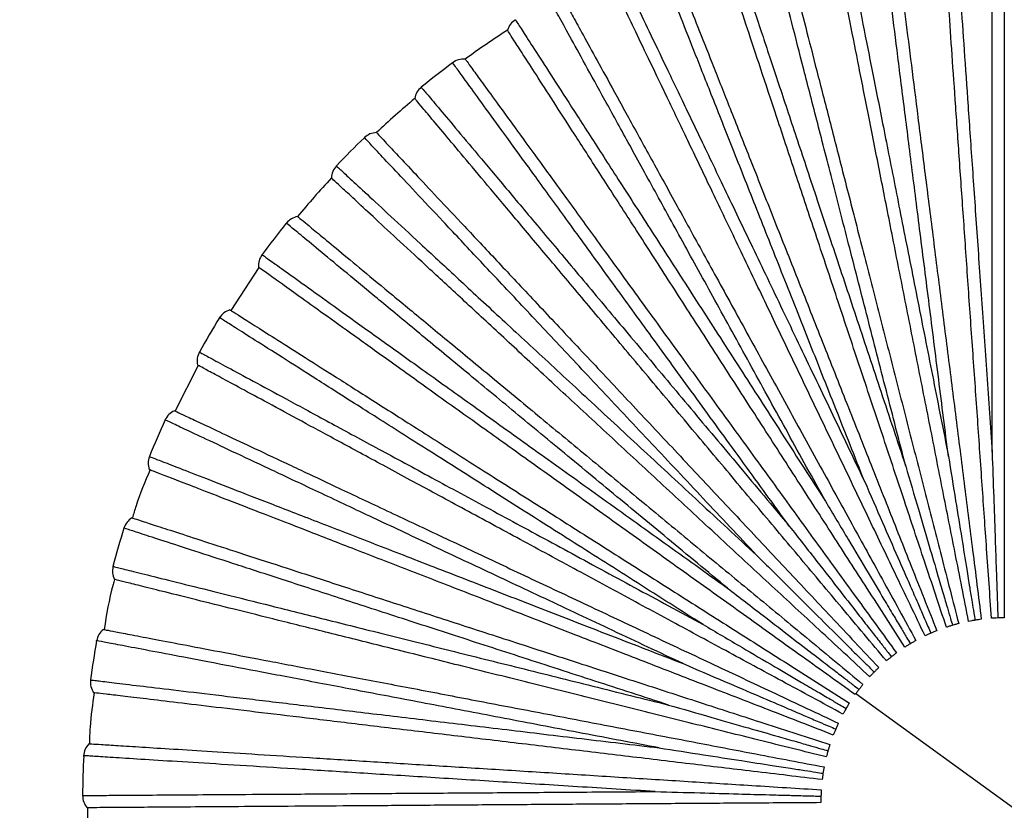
# Paper-space layout '_Frontal' of a CAD drawing. Header units: millimetres. Extents: x -208 to 209, y -225 to 657.
# Tile 3 of 15: x -107 to 0, y -126 to -39. Entities that reach past the tile are written whole.
import ezdxf

# ---------------------------------------------------------------- set-up
doc = ezdxf.new("R2010")
doc.units = ezdxf.units.MM

psp = doc.layouts.new('_Frontal')

# ---------------------------------------------------------------- linework, layer by layer
at = {"color": 7, "linetype": 'Continuous', "lineweight": 25}
for p, q in [((-81.27, -66.47), (-84.31, -71.16)), ((-87.87, -77.15), (-90.41, -82.12)), ((-16.17, -112.91), (16.19, -136.42))]:
    psp.add_line(p, q, dxfattribs=at)
for radius, start, end in [(100, 122.7996, 126.0007), (100.5, 126.7644, 129.2358), (100, 129.9998, 133.2005), (100.5, 133.9644, 136.4356), (100, 137.2, 140.4001), (100.5, 141.1643, 143.6356), (100.5, 148.364, 150.8357), (100.5, 155.5638, 158.0358), (100.5, 162.7634, 165.236), (100.5, 169.9632, 172.4363), (100.5, 177.163, 179.6365)]:
    psp.add_arc((0.01, -124.67), radius, start, end, dxfattribs=at)
for points, knots in [([(-98.46, -144.52), (-99.94, -143.55), (-105.25, -140.08), (-113.75, -133.17), (-123.88, -123.88), (-133.21, -113.77), (-141.72, -102.97), (-149.37, -91.53), (-156.09, -79.53), (-161.85, -67.04), (-166.6, -54.13), (-170.36, -40.9), (-172.95, -27.4), (-174.31, -17.93), (-174.49, -12.96), (-174.51, -12.58)], [0, 0, 0, 0, 0.03362, 0.12081, 0.208, 0.295189, 0.382379, 0.469569, 0.556758, 0.643948, 0.731137, 0.818327, 0.905517, 0.992706, 1, 1, 1, 1]), ([(-5.66, -24.33), (-5.66, -24.43), (-5.64, -24.63), (-5.53, -26.23), (-5.36, -28.76), (-5.11, -32.26), (-4.8, -36.68), (-4.43, -41.94), (-4.01, -47.99), (-3.54, -54.72), (-3.03, -62.05), (-2.48, -69.88), (-1.91, -78.08), (-1.52, -83.76), (-1.32, -86.6)], [0, 0, 0, 0, 0.0834447, 0.1670064, 0.2507083, 0.3336692, 0.4168604, 0.5004543, 0.5833742, 0.6667087, 0.7501813, 0.8330888, 0.9165781, 1, 1, 1, 1]), ([(-1.32, -86.6), (-1.32, -83.77), (-1.32, -78.1), (-1.33, -69.87), (-1.33, -62.03), (-1.33, -54.68), (-1.33, -47.92), (-1.33, -41.86), (-1.33, -36.58), (-1.33, -32.15), (-1.33, -28.64), (-1.33, -26.06), (-1.33, -24.61), (-1.33, -24.01), (-1.33, -24.18), (-1.33, -24.18)], [0, 0, 0, 0, 0.0830931, 0.1661075, 0.249783, 0.3327881, 0.4158953, 0.4995418, 0.5824873, 0.6657176, 0.7492813, 0.8321946, 0.9155823, 0.9995321, 1, 1, 1, 1]), ([(0.01, -24.67), (0.01, -24.73), (0.01, -24.86), (0.01, -25.95), (0.01, -27.75), (0.01, -30.38), (0.01, -33.81), (0.01, -38.04), (0.01, -43.02), (0.01, -48.67), (0.01, -54.89), (0.01, -61.56), (0.01, -68.54), (0.01, -75.7), (0.01, -82.91), (0.01, -90.04), (0.01, -97.3), (0.01, -102.14), (0.01, -104.67)], [0, 0, 0, 0, 0.057348, 0.11674, 0.177979, 0.240818, 0.304959, 0.370066, 0.435766, 0.501669, 0.567374, 0.632489, 0.696643, 0.759498, 0.820757, 0.880172, 0.937544, 1, 1, 1, 1]), ([(-6.08, -87.07), (-6.44, -84.26), (-7.15, -78.63), (-8.18, -70.47), (-9.17, -62.69), (-10.09, -55.4), (-10.94, -48.7), (-11.7, -42.68), (-12.36, -37.44), (-12.92, -33.05), (-13.35, -29.57), (-13.68, -27.01), (-13.86, -25.57), (-13.94, -24.97), (-13.91, -25.14), (-13.91, -25.14)], [0, 0, 0, 0, 0.083093, 0.166108, 0.249783, 0.332788, 0.415895, 0.499542, 0.582487, 0.665718, 0.749281, 0.832195, 0.915582, 0.999532, 1, 1, 1, 1]), ([(-12.52, -25.46), (-12.52, -25.52), (-12.5, -25.65), (-12.36, -26.73), (-12.14, -28.52), (-11.81, -31.12), (-11.38, -34.53), (-10.85, -38.72), (-10.22, -43.66), (-9.52, -49.27), (-8.74, -55.44), (-7.9, -62.05), (-7.03, -68.98), (-6.13, -76.09), (-5.22, -83.24), (-4.33, -90.32), (-3.42, -97.51), (-2.81, -102.32), (-2.5, -104.83)], [0, 0, 0, 0, 0.057348, 0.11674, 0.177979, 0.240818, 0.304959, 0.370066, 0.435766, 0.501669, 0.567374, 0.632489, 0.696643, 0.759498, 0.820757, 0.880172, 0.937544, 1, 1, 1, 1]), ([(-1.39, -104.72), (-1.56, -102.2), (-1.9, -97.36), (-2.41, -90.13), (-2.9, -83.01), (-3.41, -75.82), (-3.91, -68.68), (-4.39, -61.71), (-4.86, -55.06), (-5.29, -48.86), (-5.69, -43.22), (-6.03, -38.25), (-6.33, -34.03), (-6.57, -30.61), (-6.75, -27.99), (-6.88, -26.19), (-6.95, -25.11), (-6.96, -24.98), (-6.97, -24.91)], [0, 0, 0, 0, 0.062456, 0.119828, 0.179243, 0.240502, 0.303357, 0.367511, 0.432626, 0.498331, 0.564234, 0.629934, 0.695041, 0.759182, 0.822021, 0.88326, 0.942652, 1, 1, 1, 1]), ([(-3.88, -105.05), (-4.37, -102.57), (-5.31, -97.82), (-6.72, -90.7), (-8.1, -83.7), (-9.5, -76.63), (-10.89, -69.61), (-12.25, -62.76), (-13.54, -56.22), (-14.75, -50.12), (-15.85, -44.57), (-16.82, -39.69), (-17.64, -35.54), (-18.31, -32.17), (-18.81, -29.6), (-19.17, -27.83), (-19.38, -26.76), (-19.4, -26.64), (-19.41, -26.57)], [0, 0, 0, 0, 0.062456, 0.119828, 0.179243, 0.240502, 0.303357, 0.367511, 0.432626, 0.498331, 0.564234, 0.629934, 0.695041, 0.759182, 0.822021, 0.88326, 0.942652, 1, 1, 1, 1]), ([(-18.2, -25.83), (-18.18, -25.93), (-18.14, -26.12), (-17.83, -27.7), (-17.33, -30.19), (-16.65, -33.63), (-15.79, -37.97), (-14.77, -43.15), (-13.59, -49.09), (-12.28, -55.71), (-10.86, -62.92), (-9.33, -70.62), (-7.74, -78.69), (-6.63, -84.28), (-6.08, -87.07)], [0, 0, 0, 0, 0.083445, 0.167006, 0.250708, 0.333669, 0.41686, 0.500454, 0.583374, 0.666709, 0.750181, 0.833089, 0.916578, 1, 1, 1, 1]), ([(-10.74, -88.13), (-11.45, -85.38), (-12.86, -79.89), (-14.91, -71.93), (-16.86, -64.33), (-18.69, -57.21), (-20.37, -50.67), (-21.88, -44.8), (-23.19, -39.68), (-24.3, -35.39), (-25.17, -31.99), (-25.81, -29.5), (-26.17, -28.09), (-26.32, -27.5), (-26.28, -27.67), (-26.28, -27.67)], [0, 0, 0, 0, 0.083093, 0.166108, 0.249783, 0.332788, 0.415895, 0.499542, 0.582487, 0.665718, 0.749281, 0.832195, 0.915582, 0.999532, 1, 1, 1, 1]), ([(-24.86, -27.81), (-24.84, -27.87), (-24.81, -28), (-24.54, -29.05), (-24.09, -30.8), (-23.44, -33.34), (-22.59, -36.66), (-21.53, -40.76), (-20.3, -45.58), (-18.89, -51.06), (-17.34, -57.08), (-15.69, -63.54), (-13.95, -70.3), (-12.17, -77.24), (-10.38, -84.22), (-8.6, -91.13), (-6.8, -98.16), (-5.59, -102.85), (-4.96, -105.3)], [0, 0, 0, 0, 0.057348, 0.11674, 0.177979, 0.240818, 0.304959, 0.370066, 0.435766, 0.501669, 0.567374, 0.632489, 0.696643, 0.759498, 0.820757, 0.880172, 0.937544, 1, 1, 1, 1]), ([(-30.44, -28.89), (-30.41, -28.99), (-30.35, -29.17), (-29.84, -30.7), (-29.04, -33.1), (-27.93, -36.44), (-26.53, -40.64), (-24.87, -45.65), (-22.96, -51.39), (-20.83, -57.8), (-18.51, -64.77), (-16.03, -72.22), (-13.44, -80.02), (-11.64, -85.43), (-10.74, -88.13)], [0, 0, 0, 0, 0.083445, 0.167006, 0.250708, 0.333669, 0.41686, 0.500454, 0.583374, 0.666709, 0.750181, 0.833089, 0.916578, 1, 1, 1, 1]), ([(-6.3, -105.69), (-7.1, -103.29), (-8.63, -98.7), (-10.92, -91.81), (-13.17, -85.04), (-15.45, -78.2), (-17.71, -71.41), (-19.91, -64.78), (-22.02, -58.46), (-23.98, -52.56), (-25.76, -47.19), (-27.33, -42.47), (-28.67, -38.45), (-29.75, -35.2), (-30.58, -32.71), (-31.15, -31), (-31.49, -29.97), (-31.54, -29.84), (-31.56, -29.78)], [0, 0, 0, 0, 0.0624561, 0.1198284, 0.1792427, 0.2405016, 0.3033566, 0.3675111, 0.4326265, 0.4983314, 0.5642338, 0.6299342, 0.6950407, 0.7591822, 0.8220206, 0.8832598, 0.9426519, 1, 1, 1, 1]), ([(-15.24, -89.77), (-16.28, -87.13), (-18.37, -81.86), (-21.4, -74.21), (-24.29, -66.92), (-27, -60.08), (-29.49, -53.8), (-31.72, -48.17), (-33.66, -43.26), (-35.29, -39.14), (-36.59, -35.88), (-37.53, -33.48), (-38.07, -32.13), (-38.29, -31.57), (-38.23, -31.73), (-38.23, -31.73)], [0, 0, 0, 0, 0.083093, 0.166108, 0.249783, 0.332788, 0.415895, 0.499542, 0.582487, 0.665718, 0.749281, 0.832195, 0.915582, 0.999532, 1, 1, 1, 1]), ([(-36.8, -31.69), (-36.78, -31.75), (-36.73, -31.87), (-36.33, -32.88), (-35.67, -34.56), (-34.7, -37), (-33.44, -40.19), (-31.88, -44.12), (-30.05, -48.75), (-27.97, -54.01), (-25.68, -59.79), (-23.22, -65.99), (-20.65, -72.48), (-18.02, -79.14), (-15.36, -85.84), (-12.74, -92.48), (-10.07, -99.22), (-8.28, -103.72), (-7.35, -106.07)], [0, 0, 0, 0, 0.057348, 0.11674, 0.177979, 0.240818, 0.304959, 0.370066, 0.435766, 0.501669, 0.567374, 0.632489, 0.696643, 0.759498, 0.820757, 0.880172, 0.937544, 1, 1, 1, 1]), ([(-42.2, -33.47), (-42.16, -33.55), (-42.08, -33.73), (-41.38, -35.18), (-40.29, -37.47), (-38.77, -40.64), (-36.86, -44.63), (-34.58, -49.39), (-31.96, -54.85), (-29.04, -60.94), (-25.87, -67.56), (-22.48, -74.64), (-18.93, -82.06), (-16.47, -87.2), (-15.24, -89.77)], [0, 0, 0, 0, 0.0834447, 0.1670064, 0.2507083, 0.3336692, 0.4168604, 0.5004543, 0.5833742, 0.6667087, 0.7501813, 0.8330888, 0.9165781, 1, 1, 1, 1]), ([(-8.63, -106.63), (-9.72, -104.35), (-11.82, -99.98), (-14.95, -93.44), (-18.03, -87.01), (-21.15, -80.51), (-24.24, -74.05), (-27.26, -67.75), (-30.14, -61.74), (-32.83, -56.13), (-35.27, -51.03), (-37.42, -46.54), (-39.25, -42.73), (-40.73, -39.63), (-41.87, -37.27), (-42.65, -35.64), (-43.12, -34.66), (-43.17, -34.54), (-43.2, -34.48)], [0, 0, 0, 0, 0.062456, 0.119828, 0.179243, 0.240502, 0.303357, 0.367511, 0.432626, 0.498331, 0.564234, 0.629934, 0.695041, 0.759182, 0.822021, 0.88326, 0.942652, 1, 1, 1, 1]), ([(-19.49, -91.95), (-20.86, -89.47), (-23.6, -84.5), (-27.56, -77.29), (-31.34, -70.42), (-34.88, -63.98), (-38.14, -58.06), (-41.05, -52.75), (-43.6, -48.12), (-45.74, -44.24), (-47.43, -41.17), (-48.67, -38.91), (-49.37, -37.63), (-49.66, -37.1), (-49.58, -37.25), (-49.58, -37.25)], [0, 0, 0, 0, 0.083093, 0.166108, 0.249783, 0.332788, 0.415895, 0.499542, 0.582487, 0.665718, 0.749281, 0.832195, 0.915582, 0.999532, 1, 1, 1, 1]), ([(-48.17, -37.04), (-48.14, -37.09), (-48.07, -37.21), (-47.55, -38.16), (-46.68, -39.74), (-45.42, -42.04), (-43.76, -45.05), (-41.72, -48.76), (-39.33, -53.12), (-36.6, -58.07), (-33.61, -63.52), (-30.39, -69.36), (-27.03, -75.48), (-23.58, -81.76), (-20.11, -88.07), (-16.67, -94.33), (-13.18, -100.68), (-10.84, -104.93), (-9.63, -107.14)], [0, 0, 0, 0, 0.0573481, 0.1167402, 0.1779794, 0.2408178, 0.3049593, 0.3700658, 0.4357662, 0.5016686, 0.5673735, 0.6324889, 0.6966434, 0.7594984, 0.8207573, 0.8801716, 0.9375439, 1, 1, 1, 1]), ([(-53.3, -39.48), (-53.25, -39.56), (-53.14, -39.72), (-52.27, -41.07), (-50.9, -43.2), (-48.99, -46.16), (-46.6, -49.88), (-43.74, -54.31), (-40.46, -59.41), (-36.8, -65.08), (-32.82, -71.26), (-28.57, -77.85), (-24.12, -84.77), (-21.04, -89.56), (-19.49, -91.95)], [0, 0, 0, 0, 0.083445, 0.167006, 0.250708, 0.333669, 0.41686, 0.500454, 0.583374, 0.666709, 0.750181, 0.833089, 0.916578, 1, 1, 1, 1]), ([(-10.83, -107.86), (-12.19, -105.73), (-14.82, -101.66), (-18.75, -95.56), (-22.61, -89.57), (-26.52, -83.51), (-30.4, -77.49), (-34.18, -71.62), (-37.79, -66.01), (-41.16, -60.79), (-44.22, -56.04), (-46.92, -51.85), (-49.21, -48.3), (-51.07, -45.41), (-52.49, -43.21), (-53.47, -41.69), (-54.06, -40.78), (-54.13, -40.67), (-54.16, -40.61)], [0, 0, 0, 0, 0.062456, 0.119828, 0.179243, 0.240502, 0.303357, 0.367511, 0.432626, 0.498331, 0.564234, 0.629934, 0.695041, 0.759182, 0.822021, 0.88326, 0.942652, 1, 1, 1, 1]), ([(-58.77, -43.77), (-58.73, -43.82), (-58.65, -43.92), (-58.02, -44.8), (-56.96, -46.26), (-55.41, -48.38), (-53.4, -51.16), (-50.91, -54.58), (-47.98, -58.61), (-44.66, -63.18), (-41.01, -68.22), (-37.09, -73.61), (-32.98, -79.26), (-28.77, -85.05), (-24.54, -90.88), (-20.34, -96.66), (-16.08, -102.52), (-13.23, -106.44), (-11.75, -108.49)], [0, 0, 0, 0, 0.057348, 0.11674, 0.177979, 0.240818, 0.304959, 0.370066, 0.435766, 0.501669, 0.567374, 0.632489, 0.696643, 0.759498, 0.820757, 0.880172, 0.937544, 1, 1, 1, 1]), ([(-23.44, -94.66), (-25.11, -92.36), (-28.44, -87.77), (-33.28, -81.12), (-37.89, -74.78), (-42.21, -68.83), (-46.18, -63.37), (-49.74, -58.46), (-52.85, -54.19), (-55.46, -50.61), (-57.52, -47.77), (-59.03, -45.68), (-59.89, -44.51), (-60.24, -44.02), (-60.14, -44.16), (-60.14, -44.16)], [0, 0, 0, 0, 0.083093, 0.166108, 0.249783, 0.332788, 0.415895, 0.499542, 0.582487, 0.665718, 0.749281, 0.832195, 0.915582, 0.999532, 1, 1, 1, 1]), ([(-63.56, -46.83), (-63.49, -46.9), (-63.37, -47.05), (-62.34, -48.29), (-60.71, -50.23), (-58.45, -52.92), (-55.6, -56.31), (-52.21, -60.35), (-48.32, -64.99), (-43.98, -70.16), (-39.26, -75.79), (-34.21, -81.81), (-28.93, -88.11), (-25.27, -92.47), (-23.44, -94.66)], [0, 0, 0, 0, 0.083445, 0.167006, 0.250708, 0.333669, 0.41686, 0.500454, 0.583374, 0.666709, 0.750181, 0.833089, 0.916578, 1, 1, 1, 1]), ([(-12.85, -109.35), (-14.47, -107.41), (-17.59, -103.7), (-22.25, -98.14), (-26.83, -92.68), (-31.47, -87.16), (-36.07, -81.67), (-40.56, -76.32), (-44.84, -71.21), (-48.84, -66.45), (-52.47, -62.12), (-55.67, -58.31), (-58.39, -55.07), (-60.6, -52.44), (-62.29, -50.43), (-63.45, -49.05), (-64.14, -48.21), (-64.23, -48.11), (-64.27, -48.06)], [0, 0, 0, 0, 0.062456, 0.119828, 0.179243, 0.240502, 0.303357, 0.367511, 0.432626, 0.498331, 0.564234, 0.629934, 0.695041, 0.759182, 0.822021, 0.88326, 0.942652, 1, 1, 1, 1]), ([(-27.02, -97.83), (-28.96, -95.76), (-32.84, -91.63), (-38.47, -85.64), (-43.85, -79.92), (-48.88, -74.56), (-53.5, -69.64), (-57.65, -65.22), (-61.27, -61.37), (-64.3, -58.14), (-66.7, -55.59), (-68.47, -53.71), (-69.46, -52.65), (-69.88, -52.2), (-69.76, -52.33), (-69.76, -52.33)], [0, 0, 0, 0, 0.083093, 0.166108, 0.249783, 0.332788, 0.415895, 0.499542, 0.582487, 0.665718, 0.749281, 0.832195, 0.915582, 0.999532, 1, 1, 1, 1]), ([(-68.45, -51.77), (-68.4, -51.82), (-68.31, -51.91), (-67.57, -52.71), (-66.33, -54.02), (-64.54, -55.93), (-62.19, -58.44), (-59.29, -61.52), (-55.88, -65.15), (-52.02, -69.27), (-47.76, -73.8), (-43.19, -78.66), (-38.41, -83.75), (-33.51, -88.97), (-28.58, -94.23), (-23.69, -99.43), (-18.73, -104.72), (-15.41, -108.25), (-13.68, -110.09)], [0, 0, 0, 0, 0.057348, 0.11674, 0.177979, 0.240818, 0.304959, 0.370066, 0.435766, 0.501669, 0.567374, 0.632489, 0.696643, 0.759498, 0.820757, 0.880172, 0.937544, 1, 1, 1, 1]), ([(-72.81, -55.41), (-72.74, -55.48), (-72.6, -55.61), (-71.42, -56.7), (-69.56, -58.42), (-66.98, -60.81), (-63.73, -63.82), (-59.86, -67.4), (-55.42, -71.52), (-50.46, -76.11), (-45.07, -81.1), (-39.32, -86.43), (-33.29, -92.02), (-29.11, -95.89), (-27.02, -97.83)], [0, 0, 0, 0, 0.0834447, 0.1670064, 0.2507083, 0.3336692, 0.4168604, 0.5004543, 0.5833742, 0.6667087, 0.7501813, 0.8330888, 0.9165781, 1, 1, 1, 1]), ([(-14.67, -111.08), (-16.52, -109.36), (-20.07, -106.07), (-25.4, -101.14), (-30.63, -96.3), (-35.92, -91.4), (-41.17, -86.53), (-46.3, -81.79), (-51.19, -77.26), (-55.75, -73.03), (-59.9, -69.19), (-63.55, -65.81), (-66.66, -62.94), (-69.18, -60.6), (-71.1, -58.82), (-72.42, -57.6), (-73.22, -56.86), (-73.32, -56.77), (-73.36, -56.72)], [0, 0, 0, 0, 0.062456, 0.119828, 0.179243, 0.240502, 0.303357, 0.367511, 0.432626, 0.498331, 0.564234, 0.629934, 0.695041, 0.759182, 0.822021, 0.88326, 0.942652, 1, 1, 1, 1]), ([(-77.04, -60.93), (-76.99, -60.97), (-76.89, -61.05), (-76.05, -61.74), (-74.66, -62.89), (-72.64, -64.56), (-70, -66.75), (-66.74, -69.45), (-62.9, -72.62), (-58.55, -76.22), (-53.76, -80.19), (-48.62, -84.44), (-43.24, -88.89), (-37.72, -93.46), (-32.17, -98.05), (-26.67, -102.6), (-21.08, -107.22), (-17.35, -110.31), (-15.4, -111.92)], [0, 0, 0, 0, 0.057348, 0.11674, 0.177979, 0.240818, 0.304959, 0.370066, 0.435766, 0.501669, 0.567374, 0.632489, 0.696643, 0.759498, 0.820757, 0.880172, 0.937544, 1, 1, 1, 1]), ([(-30.17, -101.43), (-32.35, -99.62), (-36.73, -96.01), (-43.06, -90.77), (-49.11, -85.77), (-54.77, -81.08), (-59.98, -76.78), (-64.65, -72.92), (-68.72, -69.55), (-72.13, -66.73), (-74.83, -64.49), (-76.82, -62.85), (-77.94, -61.92), (-78.41, -61.54), (-78.27, -61.65), (-78.27, -61.65)], [0, 0, 0, 0, 0.083093, 0.166108, 0.249783, 0.332788, 0.415895, 0.499542, 0.582487, 0.665718, 0.749281, 0.832195, 0.915582, 0.999532, 1, 1, 1, 1]), ([(-80.92, -65.08), (-80.84, -65.14), (-80.68, -65.25), (-79.37, -66.19), (-77.31, -67.66), (-74.45, -69.71), (-70.86, -72.29), (-66.57, -75.36), (-61.64, -78.89), (-56.15, -82.82), (-50.18, -87.09), (-43.8, -91.66), (-37.12, -96.45), (-32.48, -99.77), (-30.17, -101.43)], [0, 0, 0, 0, 0.083445, 0.167006, 0.250708, 0.333669, 0.41686, 0.500454, 0.583374, 0.666709, 0.750181, 0.833089, 0.916578, 1, 1, 1, 1]), ([(-16.25, -113.03), (-18.31, -111.56), (-22.25, -108.73), (-28.14, -104.51), (-33.95, -100.36), (-39.81, -96.16), (-45.63, -91.99), (-51.31, -87.93), (-56.73, -84.05), (-61.79, -80.43), (-66.38, -77.14), (-70.43, -74.24), (-73.87, -71.78), (-76.66, -69.78), (-78.79, -68.25), (-80.26, -67.2), (-81.14, -66.57), (-81.25, -66.49), (-81.3, -66.46)], [0, 0, 0, 0, 0.0624561, 0.1198284, 0.1792427, 0.2405016, 0.3033566, 0.3675111, 0.4326265, 0.4983314, 0.5642338, 0.6299342, 0.6950407, 0.7591822, 0.8220206, 0.8832598, 0.9426519, 1, 1, 1, 1]), ([(-32.84, -105.39), (-35.24, -103.88), (-40.03, -100.84), (-46.97, -96.43), (-53.6, -92.23), (-59.8, -88.29), (-65.51, -84.68), (-70.62, -81.43), (-75.08, -78.6), (-78.82, -76.22), (-81.79, -74.35), (-83.96, -72.96), (-85.19, -72.19), (-85.7, -71.86), (-85.55, -71.95), (-85.55, -71.95)], [0, 0, 0, 0, 0.083093, 0.166108, 0.249783, 0.332788, 0.415895, 0.499542, 0.582487, 0.665718, 0.749281, 0.832195, 0.915582, 0.999532, 1, 1, 1, 1]), ([(-84.42, -71.09), (-84.37, -71.12), (-84.26, -71.19), (-83.34, -71.77), (-81.82, -72.74), (-79.6, -74.14), (-76.71, -75.98), (-73.13, -78.25), (-68.93, -80.92), (-64.16, -83.95), (-58.91, -87.28), (-53.28, -90.85), (-47.38, -94.59), (-41.34, -98.43), (-35.25, -102.29), (-29.23, -106.12), (-23.1, -110), (-19.01, -112.6), (-16.88, -113.95)], [0, 0, 0, 0, 0.0573481, 0.1167402, 0.1779794, 0.2408178, 0.3049593, 0.3700658, 0.4357662, 0.5016686, 0.5673735, 0.6324889, 0.6966434, 0.7594984, 0.8207573, 0.8801716, 0.9375439, 1, 1, 1, 1]), ([(-87.75, -75.7), (-87.66, -75.74), (-87.49, -75.84), (-86.08, -76.6), (-83.85, -77.81), (-80.75, -79.48), (-76.86, -81.58), (-72.22, -84.09), (-66.89, -86.97), (-60.95, -90.19), (-54.49, -93.68), (-47.59, -97.41), (-40.36, -101.33), (-35.35, -104.04), (-32.84, -105.39)], [0, 0, 0, 0, 0.083445, 0.167006, 0.250708, 0.333669, 0.41686, 0.500454, 0.583374, 0.666709, 0.750181, 0.833089, 0.916578, 1, 1, 1, 1]), ([(-17.58, -115.16), (-19.81, -113.95), (-24.07, -111.65), (-30.45, -108.2), (-36.72, -104.81), (-43.06, -101.38), (-49.36, -97.97), (-55.51, -94.65), (-61.37, -91.48), (-66.84, -88.52), (-71.81, -85.83), (-76.19, -83.47), (-79.91, -81.45), (-82.93, -79.82), (-85.24, -78.57), (-86.83, -77.72), (-87.78, -77.2), (-87.9, -77.14), (-87.96, -77.11)], [0, 0, 0, 0, 0.062456, 0.119828, 0.179243, 0.240502, 0.303357, 0.367511, 0.432626, 0.498331, 0.564234, 0.629934, 0.695041, 0.759182, 0.822021, 0.88326, 0.942652, 1, 1, 1, 1]), ([(-90.47, -82.09), (-90.42, -82.12), (-90.3, -82.17), (-89.31, -82.64), (-87.68, -83.4), (-85.31, -84.52), (-82.2, -85.98), (-78.37, -87.78), (-73.87, -89.9), (-68.76, -92.31), (-63.13, -94.96), (-57.1, -97.8), (-50.78, -100.77), (-44.3, -103.82), (-37.78, -106.89), (-31.32, -109.93), (-24.76, -113.01), (-20.37, -115.08), (-18.09, -116.15)], [0, 0, 0, 0, 0.057348, 0.11674, 0.177979, 0.240818, 0.304959, 0.370066, 0.435766, 0.501669, 0.567374, 0.632489, 0.696643, 0.759498, 0.820757, 0.880172, 0.937544, 1, 1, 1, 1]), ([(-35, -109.66), (-37.57, -108.46), (-42.7, -106.04), (-50.14, -102.54), (-57.24, -99.21), (-63.89, -96.08), (-70, -93.2), (-75.48, -90.62), (-80.26, -88.37), (-84.27, -86.49), (-87.45, -84.99), (-89.78, -83.9), (-91.1, -83.28), (-91.64, -83.02), (-91.49, -83.09), (-91.49, -83.09)], [0, 0, 0, 0, 0.083093, 0.166108, 0.249783, 0.332788, 0.415895, 0.499542, 0.582487, 0.665718, 0.749281, 0.832195, 0.915582, 0.999532, 1, 1, 1, 1]), ([(-1.32, -86.6), (-1.26, -88.24), (-1.16, -91.25), (-1.01, -95.41), (-0.9, -98.61), (-0.82, -100.94), (-0.76, -102.55), (-0.72, -103.75), (-0.7, -104.42), (-0.69, -104.68)], [0, 0, 0, 0, 0.272344, 0.503116, 0.689511, 0.801165, 0.890131, 0.956409, 1, 1, 1, 1]), ([(-93.19, -87.08), (-93.1, -87.12), (-92.92, -87.19), (-91.42, -87.77), (-89.06, -88.68), (-85.78, -89.96), (-81.66, -91.56), (-76.74, -93.47), (-71.09, -95.66), (-64.8, -98.1), (-57.95, -100.76), (-50.63, -103.6), (-42.97, -106.57), (-37.65, -108.63), (-35, -109.66)], [0, 0, 0, 0, 0.083445, 0.167006, 0.250708, 0.333669, 0.41686, 0.500454, 0.583374, 0.666709, 0.750181, 0.833089, 0.916578, 1, 1, 1, 1]), ([(-6.08, -87.07), (-5.82, -88.68), (-5.34, -91.66), (-4.67, -95.77), (-4.16, -98.93), (-3.79, -101.23), (-3.53, -102.82), (-3.34, -104.01), (-3.23, -104.67), (-3.19, -104.93)], [0, 0, 0, 0, 0.272344, 0.503117, 0.689512, 0.801166, 0.890131, 0.95641, 1, 1, 1, 1]), ([(-93.12, -88.55), (-93.68, -89.84), (-94.42, -91.55), (-94.92, -93.34), (-95.05, -93.78)], [0, 0, 0, 0, 0.754735, 1, 1, 1, 1]), ([(-18.64, -117.44), (-20.99, -116.52), (-25.51, -114.77), (-32.27, -112.15), (-38.92, -109.57), (-45.64, -106.96), (-52.32, -104.37), (-58.83, -101.85), (-65.05, -99.43), (-70.85, -97.19), (-76.11, -95.14), (-80.76, -93.34), (-84.7, -91.81), (-87.9, -90.57), (-90.35, -89.62), (-92.03, -88.97), (-93.04, -88.58), (-93.16, -88.53), (-93.22, -88.51)], [0, 0, 0, 0, 0.062456, 0.119828, 0.179243, 0.240502, 0.303357, 0.367511, 0.432626, 0.498331, 0.564234, 0.629934, 0.695041, 0.759182, 0.822021, 0.88326, 0.942652, 1, 1, 1, 1]), ([(-10.74, -88.13), (-10.28, -89.7), (-9.43, -92.59), (-8.26, -96.59), (-7.35, -99.65), (-6.69, -101.89), (-6.24, -103.44), (-5.9, -104.59), (-5.71, -105.23), (-5.64, -105.48)], [0, 0, 0, 0, 0.272344, 0.503117, 0.689512, 0.801166, 0.890132, 0.95641, 1, 1, 1, 1]), ([(-15.24, -89.77), (-14.59, -91.26), (-13.38, -94.03), (-11.71, -97.84), (-10.43, -100.77), (-9.49, -102.91), (-8.85, -104.39), (-8.37, -105.49), (-8.1, -106.1), (-8, -106.34)], [0, 0, 0, 0, 0.272344, 0.503116, 0.689511, 0.801165, 0.890131, 0.956409, 1, 1, 1, 1]), ([(-19.49, -91.95), (-18.66, -93.36), (-17.11, -95.95), (-14.98, -99.52), (-13.34, -102.27), (-12.15, -104.28), (-11.32, -105.66), (-10.71, -106.69), (-10.37, -107.26), (-10.23, -107.49)], [0, 0, 0, 0, 0.272344, 0.503116, 0.689512, 0.801165, 0.890131, 0.956409, 1, 1, 1, 1]), ([(-95.1, -93.77), (-95.04, -93.79), (-94.91, -93.83), (-93.88, -94.16), (-92.16, -94.72), (-89.67, -95.53), (-86.4, -96.59), (-82.38, -97.9), (-77.64, -99.44), (-72.27, -101.18), (-66.35, -103.11), (-60.01, -105.17), (-53.37, -107.32), (-46.56, -109.54), (-39.71, -111.76), (-32.92, -113.97), (-26.02, -116.21), (-21.41, -117.71), (-19.01, -118.49)], [0, 0, 0, 0, 0.057348, 0.11674, 0.177979, 0.240818, 0.304959, 0.370066, 0.435766, 0.501669, 0.567374, 0.632489, 0.696643, 0.759498, 0.820757, 0.880172, 0.937544, 1, 1, 1, 1]), ([(-36.6, -114.17), (-39.3, -113.29), (-44.7, -111.54), (-52.52, -109), (-59.98, -106.58), (-66.97, -104.31), (-73.39, -102.22), (-79.16, -100.35), (-84.18, -98.72), (-88.4, -97.35), (-91.73, -96.27), (-94.18, -95.47), (-95.57, -95.02), (-96.14, -94.84), (-95.98, -94.89), (-95.97, -94.89)], [0, 0, 0, 0, 0.083093, 0.166108, 0.249783, 0.332788, 0.415895, 0.499542, 0.582487, 0.665718, 0.749281, 0.832195, 0.915582, 0.999532, 1, 1, 1, 1]), ([(-23.44, -94.66), (-22.43, -95.94), (-20.58, -98.32), (-18.01, -101.6), (-16.05, -104.12), (-14.61, -105.96), (-13.61, -107.23), (-12.87, -108.18), (-12.47, -108.7), (-12.3, -108.91)], [0, 0, 0, 0, 0.272344, 0.503117, 0.689512, 0.801165, 0.890131, 0.95641, 1, 1, 1, 1]), ([(-27.02, -97.83), (-25.86, -98.98), (-23.72, -101.11), (-20.76, -104.04), (-18.49, -106.29), (-16.84, -107.94), (-15.69, -109.08), (-14.84, -109.92), (-14.37, -110.39), (-14.18, -110.58)], [0, 0, 0, 0, 0.272344, 0.503116, 0.689511, 0.801165, 0.890131, 0.956409, 1, 1, 1, 1]), ([(-97.17, -99.06), (-97.07, -99.08), (-96.88, -99.13), (-95.33, -99.52), (-92.87, -100.13), (-89.45, -100.98), (-85.16, -102.05), (-80.04, -103.33), (-74.16, -104.8), (-67.62, -106.43), (-60.49, -108.21), (-52.87, -110.11), (-44.9, -112.1), (-39.37, -113.48), (-36.6, -114.17)], [0, 0, 0, 0, 0.083445, 0.167006, 0.250708, 0.333669, 0.41686, 0.500454, 0.583374, 0.666709, 0.750181, 0.833089, 0.916578, 1, 1, 1, 1]), ([(-97, -100.48), (-97.05, -100.67), (-97.58, -102.46), (-97.88, -104.3), (-98.14, -105.95)], [0, 0, 0, 0, 0.105164, 1, 1, 1, 1]), ([(-19.4, -119.83), (-21.85, -119.22), (-26.55, -118.05), (-33.59, -116.29), (-40.51, -114.57), (-47.5, -112.82), (-54.45, -111.09), (-61.23, -109.4), (-67.7, -107.79), (-73.73, -106.28), (-79.21, -104.92), (-84.05, -103.71), (-88.15, -102.69), (-91.48, -101.86), (-94.03, -101.22), (-95.78, -100.79), (-96.83, -100.52), (-96.96, -100.49), (-97.02, -100.48)], [0, 0, 0, 0, 0.062456, 0.119828, 0.179243, 0.240502, 0.303357, 0.367511, 0.432626, 0.498331, 0.564234, 0.629934, 0.695041, 0.759182, 0.822021, 0.88326, 0.942652, 1, 1, 1, 1]), ([(-30.17, -101.43), (-28.87, -102.43), (-26.48, -104.27), (-23.18, -106.81), (-20.65, -108.76), (-18.8, -110.18), (-17.52, -111.17), (-16.57, -111.9), (-16.05, -112.3), (-15.84, -112.47)], [0, 0, 0, 0, 0.272343, 0.503115, 0.68951, 0.801164, 0.89013, 0.956409, 1, 1, 1, 1]), ([(-3.19, -104.93), (-3.31, -104.95), (-3.56, -104.99), (-3.77, -105.03), (-3.88, -105.05)], [0, 0, 0, 0, 0.49956, 1, 1, 1, 1]), ([(-2.5, -104.83), (-2.6, -104.84), (-2.81, -104.87), (-3.06, -104.91), (-3.19, -104.93)], [0, 0, 0, 0, 0.499434, 1, 1, 1, 1]), ([(-0.69, -104.68), (-0.82, -104.69), (-1.07, -104.7), (-1.28, -104.71), (-1.39, -104.72)], [0, 0, 0, 0, 0.49956, 1, 1, 1, 1]), ([(0.01, -104.67), (-0.1, -104.67), (-0.31, -104.67), (-0.56, -104.68), (-0.69, -104.68)], [0, 0, 0, 0, 0.499434, 1, 1, 1, 1]), ([(-98.22, -105.93), (-98.16, -105.94), (-98.03, -105.97), (-96.96, -106.17), (-95.19, -106.51), (-92.61, -107), (-89.24, -107.64), (-85.08, -108.44), (-80.19, -109.37), (-74.64, -110.43), (-68.53, -111.59), (-61.98, -112.84), (-55.13, -114.15), (-48.09, -115.49), (-41.01, -116.84), (-34, -118.18), (-26.88, -119.54), (-22.12, -120.45), (-19.64, -120.92)], [0, 0, 0, 0, 0.057348, 0.11674, 0.177979, 0.240818, 0.304959, 0.370066, 0.435766, 0.501669, 0.567374, 0.632489, 0.696643, 0.759498, 0.820757, 0.880172, 0.937544, 1, 1, 1, 1]), ([(-32.84, -105.39), (-31.43, -106.22), (-28.83, -107.75), (-25.24, -109.86), (-22.48, -111.47), (-20.47, -112.65), (-19.08, -113.47), (-18.04, -114.08), (-17.47, -114.41), (-17.24, -114.55)], [0, 0, 0, 0, 0.272344, 0.503117, 0.689512, 0.801165, 0.890131, 0.95641, 1, 1, 1, 1]), ([(-7.35, -106.07), (-7.45, -106.11), (-7.65, -106.19), (-7.88, -106.29), (-8, -106.34)], [0, 0, 0, 0, 0.499434, 1, 1, 1, 1]), ([(-5.64, -105.48), (-5.76, -105.52), (-6, -105.59), (-6.2, -105.66), (-6.3, -105.69)], [0, 0, 0, 0, 0.49956, 1, 1, 1, 1]), ([(-4.96, -105.3), (-5.07, -105.32), (-5.27, -105.38), (-5.52, -105.45), (-5.64, -105.48)], [0, 0, 0, 0, 0.4994343, 1, 1, 1, 1]), ([(-37.63, -118.84), (-40.42, -118.31), (-45.99, -117.25), (-54.07, -115.71), (-61.77, -114.24), (-68.99, -112.87), (-75.63, -111.6), (-81.58, -110.47), (-86.77, -109.48), (-91.12, -108.65), (-94.57, -107.99), (-97.1, -107.51), (-98.53, -107.23), (-99.12, -107.12), (-98.95, -107.15), (-98.95, -107.15)], [0, 0, 0, 0, 0.083093, 0.166108, 0.249783, 0.332788, 0.415895, 0.499542, 0.582487, 0.665718, 0.749281, 0.832195, 0.915582, 0.999532, 1, 1, 1, 1]), ([(-9.63, -107.14), (-9.72, -107.19), (-9.9, -107.3), (-10.12, -107.42), (-10.23, -107.49)], [0, 0, 0, 0, 0.499434, 1, 1, 1, 1]), ([(-8, -106.34), (-8.11, -106.39), (-8.35, -106.49), (-8.54, -106.59), (-8.63, -106.63)], [0, 0, 0, 0, 0.49956, 1, 1, 1, 1]), ([(-10.23, -107.49), (-10.34, -107.55), (-10.56, -107.69), (-10.74, -107.8), (-10.83, -107.86)], [0, 0, 0, 0, 0.49956, 1, 1, 1, 1]), ([(-12.3, -108.91), (-12.4, -108.99), (-12.6, -109.14), (-12.77, -109.28), (-12.85, -109.35)], [0, 0, 0, 0, 0.49956, 1, 1, 1, 1]), ([(-11.75, -108.49), (-11.83, -108.55), (-12, -108.68), (-12.2, -108.83), (-12.3, -108.91)], [0, 0, 0, 0, 0.499434, 1, 1, 1, 1]), ([(-35, -109.66), (-33.5, -110.31), (-30.72, -111.5), (-26.9, -113.14), (-23.96, -114.39), (-21.81, -115.32), (-20.33, -115.95), (-19.23, -116.42), (-18.62, -116.69), (-18.37, -116.79)], [0, 0, 0, 0, 0.272344, 0.503116, 0.689511, 0.801165, 0.890131, 0.956409, 1, 1, 1, 1]), ([(-13.68, -110.09), (-13.76, -110.16), (-13.91, -110.31), (-14.09, -110.49), (-14.18, -110.58)], [0, 0, 0, 0, 0.499434, 1, 1, 1, 1]), ([(-99.61, -111.44), (-99.52, -111.45), (-99.32, -111.47), (-97.73, -111.66), (-95.21, -111.97), (-91.72, -112.38), (-87.33, -112.91), (-82.08, -113.53), (-76.07, -114.25), (-69.37, -115.05), (-62.07, -115.92), (-54.28, -116.85), (-46.12, -117.83), (-40.46, -118.5), (-37.63, -118.84)], [0, 0, 0, 0, 0.083445, 0.167006, 0.250708, 0.333669, 0.41686, 0.500454, 0.583374, 0.666709, 0.750181, 0.833089, 0.916578, 1, 1, 1, 1]), ([(-14.18, -110.58), (-14.27, -110.67), (-14.45, -110.85), (-14.59, -111), (-14.67, -111.08)], [0, 0, 0, 0, 0.49956, 1, 1, 1, 1]), ([(-15.84, -112.47), (-15.91, -112.57), (-16.07, -112.77), (-16.19, -112.94), (-16.25, -113.03)], [0, 0, 0, 0, 0.49956, 1, 1, 1, 1]), ([(-15.4, -111.92), (-15.47, -112), (-15.6, -112.17), (-15.76, -112.37), (-15.84, -112.47)], [0, 0, 0, 0, 0.499434, 1, 1, 1, 1]), ([(-99.22, -112.84), (-99.4, -114.08), (-99.66, -115.93), (-99.73, -117.79), (-99.75, -118.39)], [0, 0, 0, 0, 0.677193, 1, 1, 1, 1]), ([(-19.85, -122.3), (-22.36, -122), (-27.17, -121.43), (-34.37, -120.57), (-41.46, -119.72), (-48.61, -118.87), (-55.72, -118.02), (-62.66, -117.2), (-69.28, -116.41), (-75.45, -115.67), (-81.07, -115), (-86.01, -114.41), (-90.21, -113.91), (-93.62, -113.5), (-96.22, -113.19), (-98.01, -112.98), (-99.09, -112.85), (-99.22, -112.84), (-99.29, -112.83)], [0, 0, 0, 0, 0.062456, 0.119828, 0.179243, 0.240502, 0.303357, 0.367511, 0.432626, 0.498331, 0.564234, 0.629934, 0.695041, 0.759182, 0.822021, 0.88326, 0.942652, 1, 1, 1, 1]), ([(-36.6, -114.17), (-35.03, -114.62), (-32.13, -115.45), (-28.13, -116.6), (-25.06, -117.48), (-22.81, -118.12), (-21.26, -118.57), (-20.11, -118.9), (-19.47, -119.08), (-19.22, -119.16)], [0, 0, 0, 0, 0.2723438, 0.5031163, 0.6895113, 0.8011649, 0.8901309, 0.9564093, 1, 1, 1, 1]), ([(-17.24, -114.55), (-17.3, -114.66), (-17.43, -114.88), (-17.53, -115.06), (-17.58, -115.16)], [0, 0, 0, 0, 0.49956, 1, 1, 1, 1]), ([(-16.88, -113.95), (-16.93, -114.04), (-17.05, -114.22), (-17.18, -114.44), (-17.24, -114.55)], [0, 0, 0, 0, 0.499434, 1, 1, 1, 1]), ([(-18.37, -116.79), (-18.42, -116.91), (-18.52, -117.14), (-18.6, -117.34), (-18.64, -117.44)], [0, 0, 0, 0, 0.49956, 1, 1, 1, 1]), ([(-18.09, -116.15), (-18.13, -116.25), (-18.22, -116.44), (-18.32, -116.67), (-18.37, -116.79)], [0, 0, 0, 0, 0.499434, 1, 1, 1, 1]), ([(-99.79, -118.39), (-99.73, -118.39), (-99.6, -118.4), (-98.51, -118.47), (-96.71, -118.58), (-94.1, -118.75), (-90.67, -118.96), (-86.45, -119.23), (-81.48, -119.54), (-75.84, -119.9), (-69.63, -120.29), (-62.98, -120.71), (-56.01, -121.14), (-48.86, -121.59), (-41.67, -122.05), (-34.55, -122.49), (-27.31, -122.95), (-22.47, -123.25), (-19.95, -123.41)], [0, 0, 0, 0, 0.057348, 0.11674, 0.177979, 0.240818, 0.304959, 0.370066, 0.435766, 0.501669, 0.567374, 0.632489, 0.696643, 0.759498, 0.820757, 0.880172, 0.937544, 1, 1, 1, 1]), ([(-37.63, -118.84), (-36.02, -119.09), (-33.04, -119.55), (-28.92, -120.19), (-25.76, -120.68), (-23.45, -121.04), (-21.86, -121.28), (-20.67, -121.47), (-20.02, -121.57), (-19.76, -121.61)], [0, 0, 0, 0, 0.272344, 0.503117, 0.689512, 0.801165, 0.890131, 0.95641, 1, 1, 1, 1]), ([(-19.22, -119.16), (-19.25, -119.28), (-19.32, -119.52), (-19.37, -119.73), (-19.4, -119.83)], [0, 0, 0, 0, 0.49956, 1, 1, 1, 1]), ([(-19.01, -118.49), (-19.04, -118.59), (-19.11, -118.79), (-19.18, -119.03), (-19.22, -119.16)], [0, 0, 0, 0, 0.499434, 1, 1, 1, 1]), ([(-38.06, -123.6), (-40.89, -123.43), (-46.56, -123.07), (-54.76, -122.56), (-62.59, -122.07), (-69.93, -121.61), (-76.67, -121.18), (-82.72, -120.8), (-87.99, -120.47), (-92.41, -120.2), (-95.91, -119.98), (-98.48, -119.81), (-99.94, -119.72), (-100.54, -119.68), (-100.37, -119.7), (-100.37, -119.7)], [0, 0, 0, 0, 0.0830931, 0.1661075, 0.249783, 0.3327881, 0.4158953, 0.4995418, 0.5824873, 0.6657176, 0.7492813, 0.8321946, 0.9155823, 0.9995321, 1, 1, 1, 1]), ([(-19.64, -120.92), (-19.66, -121.02), (-19.7, -121.23), (-19.74, -121.48), (-19.76, -121.61)], [0, 0, 0, 0, 0.499434, 1, 1, 1, 1]), ([(-19.76, -121.61), (-19.77, -121.73), (-19.81, -121.98), (-19.84, -122.19), (-19.85, -122.3)], [0, 0, 0, 0, 0.49956, 1, 1, 1, 1]), ([(-19.95, -123.41), (-19.96, -123.52), (-19.97, -123.73), (-19.98, -123.98), (-19.98, -124.11)], [0, 0, 0, 0, 0.499434, 1, 1, 1, 1]), ([(-100.49, -124.03), (-100.39, -124.03), (-100.19, -124.03), (-98.58, -124.02), (-96.05, -124), (-92.53, -123.98), (-88.11, -123.94), (-82.83, -123.91), (-76.77, -123.87), (-70.03, -123.82), (-62.68, -123.77), (-54.83, -123.72), (-46.61, -123.66), (-40.91, -123.62), (-38.06, -123.6)], [0, 0, 0, 0, 0.0834447, 0.1670064, 0.2507083, 0.3336692, 0.4168604, 0.5004543, 0.5833742, 0.6667087, 0.7501813, 0.8330888, 0.9165781, 1, 1, 1, 1]), ([(-38.06, -123.6), (-36.43, -123.65), (-33.42, -123.73), (-29.25, -123.85), (-26.06, -123.94), (-23.72, -124), (-22.11, -124.05), (-20.91, -124.08), (-20.25, -124.1), (-19.98, -124.11)], [0, 0, 0, 0, 0.272344, 0.503116, 0.689511, 0.801165, 0.890131, 0.956409, 1, 1, 1, 1]), ([(-19.98, -124.11), (-19.99, -124.24), (-19.99, -124.49), (-19.99, -124.7), (-19.99, -124.81)], [0, 0, 0, 0, 0.49956, 1, 1, 1, 1]), ([(-19.99, -124.81), (-22.52, -124.83), (-27.36, -124.86), (-34.61, -124.91), (-41.75, -124.96), (-48.96, -125.01), (-56.12, -125.06), (-63.1, -125.11), (-69.77, -125.16), (-75.99, -125.2), (-81.64, -125.24), (-86.62, -125.27), (-90.85, -125.3), (-94.28, -125.33), (-96.9, -125.34), (-98.71, -125.36), (-99.79, -125.36), (-99.92, -125.37), (-99.99, -125.37)], [0, 0, 0, 0, 0.062456, 0.119828, 0.179243, 0.240502, 0.303357, 0.367511, 0.432626, 0.498331, 0.564234, 0.629934, 0.695041, 0.759182, 0.822021, 0.88326, 0.942652, 1, 1, 1, 1]), ([(-99.95, -125.37), (-99.95, -126.64), (-99.96, -128.5), (-99.81, -130.36), (-99.76, -130.94)], [0, 0, 0, 0, 0.6826959, 1, 1, 1, 1])]:
    psp.add_open_spline(points, degree=3, knots=knots, dxfattribs=at)
for points in [[(-53.3, -39.47), (-53.5, -39.62), (-53.89, -39.92), (-54.07, -40.38), (-54.16, -40.61)], [(-58.77, -43.77), (-59.02, -43.77), (-59.51, -43.77), (-59.93, -44.03), (-60.14, -44.16)], [(-63.56, -46.83), (-63.73, -47), (-64.09, -47.35), (-64.21, -47.82), (-64.27, -48.06)], [(-68.45, -51.77), (-68.69, -51.8), (-69.18, -51.87), (-69.57, -52.18), (-69.76, -52.33)], [(-72.81, -55.41), (-72.97, -55.6), (-73.27, -55.99), (-73.33, -56.48), (-73.36, -56.72)], [(-77.04, -60.93), (-77.28, -60.99), (-77.76, -61.11), (-78.1, -61.47), (-78.27, -61.64)], [(-80.92, -65.08), (-81.05, -65.29), (-81.3, -65.72), (-81.3, -66.21), (-81.3, -66.46)], [(-84.42, -71.09), (-84.65, -71.18), (-85.11, -71.36), (-85.41, -71.76), (-85.56, -71.95)], [(-87.75, -75.69), (-87.85, -75.92), (-88.05, -76.37), (-87.99, -76.86), (-87.96, -77.11)], [(-90.47, -82.09), (-90.69, -82.21), (-91.12, -82.45), (-91.37, -82.88), (-91.49, -83.09)], [(-93.2, -87.08), (-93.27, -87.32), (-93.41, -87.79), (-93.28, -88.27), (-93.22, -88.51)], [(-95.1, -93.77), (-95.3, -93.91), (-95.69, -94.21), (-95.88, -94.66), (-95.98, -94.89)], [(-97.17, -99.06), (-97.21, -99.3), (-97.29, -99.79), (-97.11, -100.25), (-97.02, -100.48)], [(-98.22, -105.93), (-98.4, -106.1), (-98.76, -106.44), (-98.89, -106.92), (-98.95, -107.15)], [(-99.62, -111.44), (-99.63, -111.69), (-99.64, -112.18), (-99.41, -112.61), (-99.29, -112.83)], [(-99.79, -118.39), (-99.95, -118.58), (-100.26, -118.96), (-100.33, -119.45), (-100.37, -119.7)], [(-100.49, -124.03), (-100.47, -124.28), (-100.42, -124.77), (-100.13, -125.17), (-99.99, -125.37)]]:
    psp.add_open_spline(points, degree=3, dxfattribs=at)

doc.saveas('drawing.dxf')
